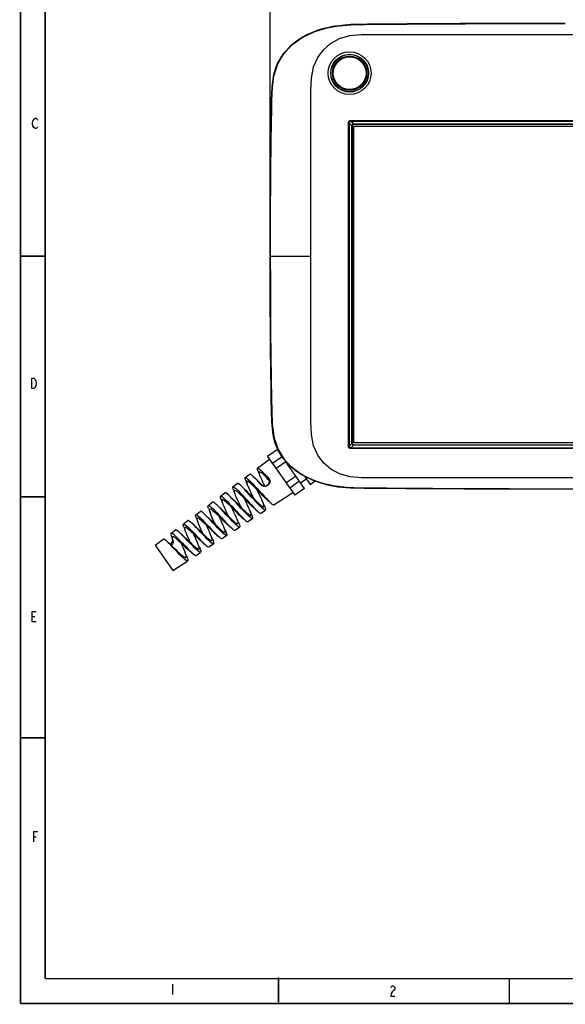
# Model space of a CAD drawing. Header units: millimetres. Extents: x 899 to 1733, y 9 to 584.
# Tile 1 of 11: x 899 to 1108, y 9 to 387. Entities that reach past the tile are written whole.
import ezdxf

# ---------------------------------------------------------------- set-up
doc = ezdxf.new("R2010")
doc.units = ezdxf.units.MM
doc.header["$LTSCALE"] = 46.255
doc.header["$PDMODE"] = 3
doc.header["$PDSIZE"] = 1
doc.layers.get('0').update_dxf_attribs({"linetype": 'CONTINUOUS'})
doc.layers.get('Defpoints').update_dxf_attribs({"linetype": 'CONTINUOUS'})
doc.styles.get("Standard").update_dxf_attribs({"font": 'txt', "width": 0.8})
doc.dimstyles.new('DIMSTYLE_3', dxfattribs={"dimtxt": 7.5, "dimasz": 6, "dimexe": 1, "dimexo": 1, "dimtad": 1, "dimdsep": 46, "dimtxsty": 'Standard', "dimblk": '_FILLED', "dimblk1": '_FILLED', "dimblk2": '_FILLED', "dimcen": 0.09, "dimadec": 0, "dimazin": 0, "dimtp": 0.5, "dimtm": 0.5, "dimtfac": 1, "dimtofl": 0, "dimtmove": 0, "dimatfit": 3, "dimldrblk": '_FILLED', "dimfxl": 0, "dimtolj": 1, "dimarcsym": 0})

# ---------------------------------------------------------------- blocks, each defined once
blk = doc.blocks.new('A$C7C476C08')
at = {"color": 7, "linetype": 'Continuous'}
for p, q in [((4.81, 148.85), (5.79, 148.85)), ((5.37, 64.32), (6.34, 64.32)), ((58.65, 7.67), (58.65, 3.78))]:
    blk.add_line(p, q, dxfattribs=at)
at = {"color": 7, "linetype": 'Continuous', "const_width": 0.6}
for points in [[(0.3, 0.3), (0.3, 574.3)], [(9.8, 564.8), (9.8, 9.8)], [(0.4, 287.25), (9.75, 287.25)], [(0.3, 194.8), (9.85, 194.8)], [(0.3, 102.25), (9.85, 102.25)], [(9.8, 9.8), (811.8, 9.8)], [(99.4, 10.3), (99.4, 0.75)], [(188.05, 9.8), (188.05, 0.25)], [(821.3, 0.3), (0.3, 0.3)]]:
    blk.add_lwpolyline(points, dxfattribs=at)
at = {"color": 7, "linetype": 'Continuous'}
for points in [[(5.49, 336.65), (5.1, 337.29), (4.91, 338.26), (5.1, 339.24), (5.3, 339.56), (5.49, 339.88), (5.88, 340.21), (6.27, 340.21), (6.66, 339.88), (6.85, 339.56)], [(6.85, 336.97), (6.66, 336.65), (6.27, 336.32), (5.88, 336.32), (5.49, 336.65)], [(6.19, 237.45), (5.8, 236.8), (5.41, 236.48), (4.64, 236.48), (4.64, 240.36)], [(4.64, 240.36), (5.41, 240.36), (5.8, 240.04), (6, 239.72), (6.19, 239.39), (6.39, 238.42), (6.19, 237.45)], [(6.37, 146.9), (4.81, 146.9), (4.81, 150.79), (6.37, 150.79)], [(5.37, 62.38), (5.37, 66.27), (6.92, 66.27)], [(142.49, 6.38), (142.68, 6.7), (143.07, 7.03), (143.46, 7.03), (143.85, 6.7), (144.04, 6.38), (144.04, 5.73), (143.85, 5.41), (143.46, 5.08), (143.07, 4.76), (142.68, 4.11), (142.49, 3.14), (144.04, 3.14)]]:
    blk.add_lwpolyline(points, dxfattribs=at)
blk = doc.blocks.new('_FILLED')
at = {"color": 0, "linetype": 'ByBlock'}
blk.add_solid([(0, 0), (-1, 0.175), (-1, -0.175)], dxfattribs=at)
blk = doc.blocks.new('*D9')
at = {"color": 0, "linetype": 'Continuous', "lineweight": -2}
for p, q in [((994.97, 298.77), (994.97, 402.72)), ((1215.71, 401.72), (1000.97, 401.72)), ((1221.71, 298.77), (1221.71, 402.72))]:
    blk.add_line(p, q, dxfattribs=at)
at = {"layer": 'Defpoints', "color": 0, "linetype": 'Continuous'}
for p in [(994.97, 401.72), (994.97, 297.77), (1221.71, 297.77)]:
    blk.add_point(p, dxfattribs=at)
at = {"color": 0, "linetype": 'Continuous', "lineweight": -2, "xscale": 6, "yscale": 6, "zscale": 6, "rotation": 180}
blk.add_blockref('_FILLED', (994.97, 401.72), dxfattribs=at)
at = {"color": 0, "linetype": 'Continuous', "lineweight": -2, "xscale": 6, "yscale": 6, "zscale": 6}
blk.add_blockref('_FILLED', (1221.71, 401.72), dxfattribs=at)
at = {"color": 0, "linetype": 'Continuous', "insert": (1108.34, 409.84), "char_height": 7.5, "attachment_point": 2}
blk.add_mtext('\\A1;342.5 ', dxfattribs=at)

msp = doc.modelspace()

# ---------------------------------------------------------------- linework, layer by layer
at = {"color": 7, "linetype": 'Continuous'}
for p, q in [((1011.835, 382.65), (1016.697, 384.169)), ((1016.697, 384.169), (1021.253, 384.98)), ((1021.253, 384.98), (1026.09, 385.372)), ((1023.633, 385.253), (1030.539, 385.514)), ((1033.491, 385.541), (1026.003, 385.399)), ((1051.616, 381.59), (1072.579, 381.59)), ((1072.579, 381.59), (1165.042, 381.59)), ((998.109, 370.838), (1000.641, 374.796)), ((996.542, 366.462), (998.109, 370.838)), ((996.841, 367.824), (996.281, 365.627)), ((995.646, 360.385), (995.483, 354.53)), ((1026.018, 348.57), (1190.661, 348.568)), ((1026.018, 348.569), (1026.018, 348.245)), ((1027.006, 347.256), (1026.018, 348.245)), ((1190.661, 348.244), (1026.018, 348.245)), ((1025.035, 223.533), (1025.036, 347.587)), ((1025.36, 347.587), (1025.035, 347.587)), ((1025.36, 347.587), (1025.36, 223.533)), ((1025.36, 347.587), (1026.348, 346.598)), ((1026.338, 224.665), (1026.338, 346.455)), ((1026.491, 346.455), (1026.338, 346.455)), ((1026.491, 346.447), (1026.491, 224.673)), ((1026.491, 346.447), (1026.507, 346.447)), ((1027.149, 347.266), (1027.149, 347.113)), ((1027.149, 347.266), (1189.529, 347.266)), ((1027.157, 347.113), (1027.157, 347.097)), ((1189.522, 347.113), (1027.157, 347.113)), ((1189.522, 347.097), (1027.157, 347.097)), ((1027.159, 224.741), (1027.159, 346.379)), ((1027.159, 346.379), (1189.519, 346.379)), ((994.988, 286.996), (994.974, 296.45)), ((994.974, 296.45), (1010.659, 296.45)), ((995.63, 232.828), (995.483, 238.37)), ((996.84, 225.08), (996.282, 227.268)), ((1025.035, 223.533), (1025.36, 223.533)), ((1026.348, 224.522), (1025.36, 223.533)), ((1026.018, 222.875), (1027.006, 223.864)), ((1026.338, 224.665), (1026.491, 224.665)), ((1026.491, 224.673), (1026.507, 224.673)), ((1027.149, 224.007), (1027.149, 223.853)), ((1189.529, 223.853), (1027.149, 223.853)), ((1027.157, 224.007), (1027.157, 224.023)), ((1027.157, 224.023), (1189.521, 224.023)), ((1027.157, 224.007), (1189.521, 224.007)), ((1189.519, 224.741), (1027.159, 224.741)), ((997.766, 222.225), (993.981, 219.575)), ((993.981, 219.575), (1004.43, 204.653)), ((999.617, 219.427), (995.905, 216.827)), ((998.863, 220.657), (997.766, 222.225)), ((1026.018, 222.875), (1026.018, 222.551)), ((1026.018, 222.875), (1190.661, 222.875)), ((1190.661, 222.55), (1026.018, 222.551)), ((990.182, 215.032), (994.757, 218.466)), ((1001.066, 217.512), (997.281, 214.862)), ((1008.214, 207.303), (1001.066, 217.512)), ((985.429, 211.464), (987.136, 212.745)), ((1004.914, 212.015), (1001.13, 209.366)), ((1008.131, 212.024), (1010.377, 208.817)), ((980.675, 207.895), (982.383, 209.177)), ((991.086, 209.384), (991.883, 208.57)), ((994.26, 208.651), (993.755, 208.297)), ((993.967, 208.446), (994.274, 208.721)), ((1006.291, 210.05), (1002.506, 207.4)), ((1008.938, 210.872), (1006.776, 209.357)), ((1008.453, 211.564), (1008.651, 211.703)), ((1010.377, 208.817), (1012.172, 210.074)), ((1011.652, 210.323), (1016.514, 208.775)), ((1016.514, 208.775), (1021.041, 207.947)), ((1072.576, 211.31), (1051.637, 211.31)), ((1165.062, 211.31), (1072.576, 211.31)), ((975.923, 204.328), (977.63, 205.609)), ((988.181, 204.395), (988.6, 203.527)), ((990.361, 205.921), (989.933, 206.802)), ((996.373, 201.014), (1003.654, 205.761)), ((1008.214, 207.303), (1004.43, 204.653)), ((1021.041, 207.947), (1025.797, 207.541)), ((1033.062, 207.368), (1025.693, 207.515)), ((1037.886, 207.318), (1030.528, 207.386)), ((1108.339, 207.032), (1108.339, 207.054)), ((1108.339, 207.032), (1108.339, 207.024)), ((971.169, 200.759), (972.877, 202.041)), ((981.146, 202.571), (980.327, 203.435)), ((983.316, 200.988), (983.717, 200.146)), ((985.496, 202.514), (985.086, 203.369)), ((966.417, 197.192), (968.124, 198.473)), ((980.63, 199.107), (980.239, 199.936)), ((991.393, 197.767), (993.181, 198.933)), ((961.663, 193.623), (963.371, 194.905)), ((970.898, 192.293), (970.544, 193.068)), ((973.584, 194.174), (973.948, 193.385)), ((975.764, 195.7), (975.391, 196.502)), ((986.415, 194.521), (988.204, 195.687)), ((956.91, 190.056), (958.618, 191.338)), ((966.033, 188.886), (965.697, 189.634)), ((968.719, 190.767), (969.063, 190.005)), ((976.458, 188.029), (978.247, 189.195)), ((977.695, 190.769), (978.323, 189.501)), ((981.436, 191.275), (983.224, 192.441)), ((950.85, 185.506), (953.864, 187.769)), ((950.85, 185.506), (957.664, 175.775)), ((956.513, 185.819), (956.821, 186.042)), ((957.645, 187.226), (957.713, 187.031)), ((957.713, 187.031), (957.725, 186.994)), ((961.167, 185.479), (960.849, 186.202)), ((963.853, 187.359), (964.179, 186.623)), ((971.48, 184.783), (973.267, 185.949)), ((966.501, 181.536), (968.29, 182.703)), ((957.664, 175.775), (963.311, 179.457))]:
    msp.add_line(p, q, dxfattribs=at)
for points in [[(1026.09, 385.372), (1031.49, 385.497), (1037.2, 385.546), (1042.045, 385.586), (1047.657, 385.628), (1054.101, 385.672), (1061.803, 385.718), (1070.037, 385.759), (1078.352, 385.793), (1086.667, 385.818), (1096.66, 385.838), (1108.339, 385.846)], [(1030.539, 385.514), (1037.896, 385.582), (1045.783, 385.644), (1054.286, 385.703), (1063.47, 385.757), (1073.402, 385.804)], [(1108.339, 385.868), (1097.136, 385.861), (1086.924, 385.841), (1077.882, 385.813), (1068.078, 385.772), (1057.327, 385.714), (1047.766, 385.651), (1039.828, 385.59), (1032.379, 385.526)], [(1073.402, 385.804), (1084.147, 385.841), (1095.771, 385.867), (1108.339, 385.876)], [(996.397, 366.188), (997.814, 370.4), (1000.051, 374.15), (1003.093, 377.445), (1006.959, 380.296), (1011.713, 382.65), (1017.313, 384.344), (1023.633, 385.253)], [(1026.003, 385.399), (1019.011, 384.679), (1012.87, 383.084), (1007.66, 380.709), (1003.5, 377.802), (1000.254, 374.42), (997.754, 370.266)], [(1032.379, 385.526), (1025.468, 385.365), (1019.893, 384.816), (1014.468, 383.6), (1009.111, 381.479), (1004.784, 378.819), (1001.736, 376.126), (999.245, 372.986)], [(1000.641, 374.796), (1003.562, 377.769), (1007.24, 380.401), (1011.835, 382.65)], [(1010.659, 349.028), (1010.659, 354.658), (1010.657, 359.926), (1010.823, 364.786), (1011.654, 369.122), (1013.26, 372.782), (1015.459, 375.757), (1018.191, 378.165), (1021.578, 380.037), (1025.565, 381.18), (1030.031, 381.566), (1034.821, 381.59), (1039.997, 381.59), (1045.588, 381.59), (1051.616, 381.59)], [(999.245, 372.986), (997.352, 369.293), (996.841, 367.824)], [(997.754, 370.266), (996.274, 365.634), (995.646, 360.385)], [(995.053, 296.45), (995.069, 306.702), (995.112, 316.194), (995.179, 325.229), (995.272, 334.361), (995.394, 343.85), (995.506, 350.939), (995.588, 356.204), (995.77, 360.968), (996.542, 366.462)], [(995.422, 350.804), (995.52, 356.412), (995.723, 361.525), (996.397, 366.188)], [(996.281, 365.627), (995.697, 361.07), (995.54, 357.077)], [(995.54, 357.077), (995.463, 352.868), (995.377, 347.568), (995.273, 340.35), (995.17, 331.789), (995.094, 323.776), (995.037, 315.711), (994.997, 306.766), (994.981, 296.45)], [(995.153, 330.825), (995.236, 338.021), (995.327, 344.677), (995.422, 350.804)], [(1010.659, 329.609), (1010.659, 336.54), (1010.659, 349.028)], [(1025.036, 347.587), (1025.041, 347.887), (1025.155, 348.198), (1025.382, 348.434), (1025.698, 348.558), (1026.018, 348.57)], [(1025.36, 347.587), (1025.369, 347.845), (1025.453, 348.05), (1025.61, 348.184), (1025.801, 348.242), (1026.018, 348.245)], [(1026.338, 346.455), (1026.339, 346.503), (1026.342, 346.55), (1026.348, 346.598)], [(1026.348, 346.598), (1026.407, 346.826), (1026.559, 347.045), (1026.778, 347.197), (1027.006, 347.256)], [(1026.497, 346.544), (1026.479, 346.558), (1026.428, 346.576), (1026.348, 346.598)], [(1026.491, 346.453), (1026.492, 346.484), (1026.494, 346.514), (1026.497, 346.544)], [(1026.497, 346.544), (1026.595, 346.809), (1026.793, 347.008), (1027.06, 347.107)], [(1027.165, 347.097), (1026.914, 347.047), (1026.7, 346.904), (1026.558, 346.691), (1026.507, 346.439)], [(1027.006, 347.256), (1027.054, 347.262), (1027.101, 347.265), (1027.149, 347.266)], [(1027.006, 347.256), (1027.031, 347.178), (1027.05, 347.125), (1027.06, 347.107)], [(1027.06, 347.107), (1027.09, 347.11), (1027.12, 347.112), (1027.149, 347.113)], [(995.025, 314.777), (995.082, 323.081), (995.153, 330.825)], [(1010.659, 243.757), (1010.659, 256.261), (1010.659, 329.609)], [(994.974, 296.45), (994.988, 305.903), (995.025, 314.777)], [(995.54, 235.805), (995.464, 240.012), (995.377, 245.301), (995.273, 252.5), (995.171, 261.066), (995.094, 269.079), (995.037, 277.159), (994.997, 286.116), (994.981, 296.45)], [(995.053, 296.45), (995.069, 286.222), (995.112, 276.75), (995.179, 267.727), (995.271, 258.594), (995.392, 249.142), (995.504, 242.062), (995.585, 236.828), (995.761, 232.078), (996.504, 226.595)], [(995.082, 269.816), (995.025, 278.121), (994.988, 286.996)], [(995.236, 254.874), (995.153, 262.07), (995.082, 269.816)], [(995.52, 236.484), (995.422, 242.091), (995.327, 248.217), (995.236, 254.874)], [(1051.637, 211.31), (1045.619, 211.31), (1040.04, 211.31), (1034.878, 211.31), (1030.105, 211.333), (1025.655, 211.705), (1021.677, 212.823), (1018.285, 214.668), (1015.539, 217.056), (1013.319, 220.017), (1011.687, 223.669), (1010.834, 228.002), (1010.657, 232.857), (1010.659, 238.124), (1010.659, 243.757)], [(997.813, 222.504), (996.397, 226.712), (995.723, 231.372), (995.52, 236.484)], [(996.282, 227.268), (995.697, 231.825), (995.54, 235.805)], [(997.529, 223.149), (996.174, 227.778), (995.63, 232.828)], [(996.504, 226.595), (998.035, 222.215), (1000.544, 218.223), (1003.438, 215.239), (1007.075, 212.598), (1011.652, 210.323)], [(999.242, 219.918), (997.355, 223.601), (996.84, 225.08)], [(1025.693, 207.515), (1018.44, 208.325), (1012.196, 210.062), (1007.098, 212.519), (1003.032, 215.509), (999.834, 219.039), (997.529, 223.149)], [(1026.018, 222.551), (1025.717, 222.557), (1025.406, 222.671), (1025.17, 222.898), (1025.046, 223.214), (1025.035, 223.533)], [(1026.018, 222.875), (1025.759, 222.885), (1025.554, 222.969), (1025.42, 223.126), (1025.363, 223.316), (1025.36, 223.533)], [(1026.348, 224.522), (1026.342, 224.569), (1026.339, 224.617), (1026.338, 224.665)], [(1026.348, 224.522), (1026.427, 224.547), (1026.479, 224.566), (1026.497, 224.576)], [(1027.006, 223.864), (1026.778, 223.923), (1026.559, 224.075), (1026.407, 224.293), (1026.348, 224.522)], [(1026.497, 224.576), (1026.494, 224.605), (1026.492, 224.636), (1026.491, 224.665)], [(1027.06, 224.013), (1026.796, 224.11), (1026.596, 224.309), (1026.497, 224.576)], [(1026.507, 224.681), (1026.557, 224.429), (1026.7, 224.216), (1026.914, 224.073), (1027.165, 224.023)], [(1027.06, 224.013), (1027.046, 223.995), (1027.028, 223.943), (1027.006, 223.864)], [(1027.149, 223.853), (1027.101, 223.855), (1027.054, 223.858), (1027.006, 223.864)], [(1027.151, 224.007), (1027.121, 224.007), (1027.09, 224.01), (1027.06, 224.013)], [(1030.528, 207.386), (1023.622, 207.648), (1017.3, 208.558), (1011.701, 210.255), (1006.948, 212.611), (1003.085, 215.461), (1000.046, 218.755), (997.813, 222.504)], [(1032.381, 207.373), (1025.474, 207.534), (1019.894, 208.084), (1014.458, 209.304), (1009.11, 211.421), (1004.784, 214.082), (1001.735, 216.775), (999.242, 219.918)], [(988.714, 211.664), (988.494, 211.874), (987.935, 212.367), (987.507, 212.671), (987.222, 212.771), (987.136, 212.745)], [(990.365, 213.907), (990.3, 214.08), (990.145, 214.603), (990.125, 214.929), (990.182, 215.032)], [(990.182, 215.032), (990.243, 215.056), (990.504, 214.981), (990.909, 214.706), (991.445, 214.243), (992.098, 213.611), (992.856, 212.828), (993.695, 211.932), (994.591, 210.953)], [(990.365, 213.907), (990.551, 213.42), (990.776, 212.824), (990.944, 212.372)], [(990.764, 213.653), (990.73, 213.618), (990.683, 213.372), (990.757, 212.949), (990.944, 212.372)], [(994.276, 210.758), (993.501, 211.548), (992.788, 212.251), (992.162, 212.833), (991.632, 213.278), (991.205, 213.568), (990.904, 213.683), (990.764, 213.653)], [(990.944, 212.372), (991.236, 211.641), (991.608, 210.799), (992.047, 209.858), (992.537, 208.844), (992.894, 208.115)], [(983.981, 208.091), (983.704, 208.352), (983.158, 208.825), (982.74, 209.114), (982.463, 209.204), (982.383, 209.177)], [(985.104, 206.957), (984.355, 207.724), (983.981, 208.091)], [(985.614, 210.318), (985.52, 210.576), (985.379, 211.081), (985.377, 211.387), (985.429, 211.464)], [(985.429, 211.464), (985.516, 211.491), (985.801, 211.39), (986.223, 211.091), (986.772, 210.61), (987.43, 209.972), (988.189, 209.191), (989.034, 208.288), (989.941, 207.301), (990.872, 206.279)], [(985.614, 210.318), (985.801, 209.827), (986.026, 209.228), (986.194, 208.769)], [(986.011, 210.085), (985.927, 209.88), (985.971, 209.494), (986.137, 208.93), (986.194, 208.769)], [(990.614, 206.098), (989.796, 206.943), (988.996, 207.759), (988.252, 208.496), (987.594, 209.115), (987.029, 209.601), (986.566, 209.939), (986.223, 210.104), (986.011, 210.085)], [(986.194, 208.769), (986.41, 208.214), (986.771, 207.375), (987.203, 206.436), (987.684, 205.426), (988.181, 204.395)], [(989.941, 210.417), (989.163, 211.22), (988.714, 211.664)], [(989.859, 210.579), (990.342, 210.121), (991.086, 209.384)], [(991.706, 208.509), (990.797, 209.502), (989.941, 210.417)], [(991.883, 208.57), (991.825, 208.552), (991.766, 208.532), (991.706, 208.509)], [(993.755, 208.297), (993.418, 208.117), (993.052, 208.023), (992.675, 208.019), (992.312, 208.103), (991.981, 208.272), (991.706, 208.509)], [(991.883, 208.57), (992.159, 208.345), (992.488, 208.188), (992.842, 208.113), (993.209, 208.123), (993.563, 208.217), (993.746, 208.315)], [(994.591, 210.953), (994.793, 210.668), (994.927, 210.32), (994.967, 209.943), (994.913, 209.569), (994.776, 209.23), (994.567, 208.927), (994.26, 208.651)], [(994.274, 208.721), (994.495, 209.043), (994.634, 209.413), (994.676, 209.793), (994.623, 210.156), (994.486, 210.481), (994.276, 210.758)], [(994.276, 210.758), (994.38, 210.821), (994.485, 210.886), (994.591, 210.952)], [(976.106, 203.147), (975.987, 203.481), (975.863, 203.964), (975.872, 204.256), (975.923, 204.328)], [(975.923, 204.328), (976.013, 204.356), (976.292, 204.262), (976.704, 203.98), (977.235, 203.526), (977.865, 202.926), (978.588, 202.193), (979.398, 201.343), (980.262, 200.417), (981.14, 199.464)], [(979.26, 204.506), (978.953, 204.793), (978.416, 205.255), (978.002, 205.542), (977.721, 205.637), (977.63, 205.609)], [(980.327, 203.435), (979.591, 204.183), (979.26, 204.506)], [(980.866, 206.714), (980.746, 207.05), (980.62, 207.539), (980.627, 207.829), (980.675, 207.895)], [(980.675, 207.895), (980.772, 207.923), (981.06, 207.819), (981.48, 207.524), (982.019, 207.054), (982.661, 206.434), (983.405, 205.675), (984.237, 204.794), (985.119, 203.841), (986.006, 202.871)], [(980.866, 206.714), (981.056, 206.212), (981.278, 205.617), (981.437, 205.179)], [(981.257, 206.516), (981.173, 206.325), (981.206, 205.954), (981.356, 205.412), (981.437, 205.179)], [(985.748, 202.691), (984.971, 203.486), (984.201, 204.263), (983.478, 204.971), (982.832, 205.571), (982.278, 206.044), (981.82, 206.374), (981.477, 206.536), (981.257, 206.516)], [(981.437, 205.179), (981.611, 204.726), (981.952, 203.917), (982.364, 203.005), (982.827, 202.013), (983.316, 200.988)], [(987.754, 204.096), (986.839, 205.097), (985.942, 206.068), (985.104, 206.957)], [(985.117, 207.02), (985.597, 206.567), (986.331, 205.846), (987.121, 205.046), (987.929, 204.218)], [(987.929, 204.218), (988.726, 203.398), (989.515, 202.597), (990.256, 201.865), (990.917, 201.244), (991.486, 200.751), (991.958, 200.404), (992.309, 200.23), (992.526, 200.239)], [(992.084, 202.234), (991.799, 202.891), (991.366, 203.834), (990.877, 204.86), (990.361, 205.921)], [(994.121, 202.645), (993.651, 203.059), (992.981, 203.692), (992.227, 204.442), (991.425, 205.262), (990.614, 206.098)], [(990.872, 206.279), (991.788, 205.274), (992.695, 204.284), (993.552, 203.366)], [(1025.797, 207.541), (1031.117, 207.407), (1036.73, 207.358), (1041.589, 207.318), (1047.072, 207.276), (1053.418, 207.232), (1061.036, 207.186), (1069.471, 207.143), (1078.029, 207.108), (1086.482, 207.082), (1096.609, 207.062), (1108.339, 207.054)], [(1108.339, 207.032), (1097.129, 207.039), (1086.923, 207.059), (1077.891, 207.087), (1068.093, 207.128), (1057.347, 207.186), (1047.786, 207.249), (1039.839, 207.31), (1032.381, 207.373)], [(1084.14, 207.059), (1073.394, 207.096), (1063.461, 207.143), (1054.276, 207.197), (1045.773, 207.256), (1037.886, 207.318)], [(1108.339, 207.024), (1095.767, 207.033), (1084.14, 207.059)], [(1143.276, 207.096), (1132.531, 207.059), (1120.908, 207.033), (1108.339, 207.024)], [(971.36, 199.537), (971.22, 199.94), (971.106, 200.41), (971.12, 200.693), (971.169, 200.759)], [(971.169, 200.759), (971.265, 200.788), (971.543, 200.697), (971.947, 200.424), (972.463, 199.987), (973.08, 199.405), (973.79, 198.693), (974.585, 197.866), (975.426, 196.97), (976.274, 196.057)], [(974.511, 200.947), (974.17, 201.265), (973.643, 201.712), (973.236, 201.985), (972.961, 202.069), (972.877, 202.041)], [(976.308, 199.122), (975.51, 199.954), (974.794, 200.674), (974.511, 200.947)], [(976.106, 203.147), (976.29, 202.657), (976.513, 202.056), (976.679, 201.595)], [(976.505, 202.949), (976.417, 202.757), (976.444, 202.396), (976.586, 201.868), (976.679, 201.595)], [(981.66, 198.499), (980.114, 200.062), (979.358, 200.814), (978.653, 201.495), (978.026, 202.069), (977.488, 202.518), (977.043, 202.826), (976.714, 202.973), (976.505, 202.949)], [(976.679, 201.595), (976.829, 201.197), (977.154, 200.407), (977.547, 199.521), (977.989, 198.564), (978.832, 196.765)], [(980.392, 203.446), (980.821, 203.046), (981.533, 202.353), (982.293, 201.591), (983.063, 200.811)], [(982.889, 200.689), (982.014, 201.638), (981.146, 202.571)], [(988.204, 195.687), (988.114, 195.664), (987.828, 195.766), (987.409, 196.06), (986.87, 196.528), (986.229, 197.143), (985.49, 197.895), (984.663, 198.769), (983.782, 199.718), (982.889, 200.689)], [(983.063, 200.811), (983.854, 200.006), (984.628, 199.23), (985.348, 198.527), (985.987, 197.937), (986.535, 197.472), (986.99, 197.144), (987.333, 196.98), (987.548, 196.994)], [(987.114, 199.006), (986.868, 199.58), (986.456, 200.491), (985.989, 201.483), (985.496, 202.514)], [(989.106, 199.415), (988.706, 199.764), (988.058, 200.37), (987.327, 201.089), (986.544, 201.879), (985.748, 202.691)], [(986.006, 202.871), (986.91, 201.886), (987.802, 200.922), (988.64, 200.032)], [(993.181, 198.933), (993.088, 198.911), (992.798, 199.022), (992.372, 199.326), (991.822, 199.809), (991.167, 200.446), (990.409, 201.226), (989.557, 202.13), (988.657, 203.107), (987.754, 204.096)], [(992.709, 200.792), (992.487, 201.295), (992.244, 201.856), (992.084, 202.234)], [(992.526, 200.239), (992.616, 200.431), (992.582, 200.801), (992.425, 201.351), (992.158, 202.056), (992.084, 202.234)], [(992.709, 200.792), (992.845, 200.477), (993.112, 199.786), (993.242, 199.292), (993.234, 199.001), (993.181, 198.933)], [(993.552, 203.366), (994.323, 202.57), (994.995, 201.914), (995.373, 201.57)], [(994.121, 202.645), (994.491, 202.331), (994.976, 201.915), (995.373, 201.571)], [(995.373, 201.57), (995.558, 201.414), (995.992, 201.101), (996.283, 200.992), (996.372, 201.014)], [(966.599, 195.967), (966.403, 196.57), (966.341, 196.986), (966.417, 197.192)], [(966.417, 197.192), (966.638, 197.199), (966.999, 197.005), (967.502, 196.614), (968.129, 196.046), (968.851, 195.335), (969.663, 194.5), (970.525, 193.594), (971.409, 192.65)], [(969.791, 197.364), (969.225, 197.877), (968.722, 198.273), (968.354, 198.478), (968.124, 198.473)], [(971.398, 195.744), (970.576, 196.592), (969.791, 197.364)], [(971.36, 199.537), (971.552, 199.023), (971.77, 198.427), (971.924, 197.997)], [(971.924, 197.997), (971.819, 198.309), (971.685, 198.827), (971.661, 199.186), (971.751, 199.38)], [(971.751, 199.38), (971.957, 199.408), (972.282, 199.271), (972.714, 198.977), (973.238, 198.549), (973.848, 197.999), (974.534, 197.346), (975.268, 196.624), (976.017, 195.877)], [(973.584, 194.174), (973.145, 195.124), (972.73, 196.039), (972.356, 196.898), (972.049, 197.657), (971.924, 197.997)], [(975.65, 199.888), (975.998, 199.568), (976.692, 198.903), (977.437, 198.166), (978.197, 197.403)], [(978.023, 197.281), (977.157, 198.215), (976.308, 199.122)], [(983.224, 192.441), (983.138, 192.417), (982.857, 192.513), (982.445, 192.796), (981.912, 193.251), (981.284, 193.848), (980.562, 194.577), (979.756, 195.422), (978.896, 196.339), (978.023, 197.281)], [(978.197, 197.403), (978.962, 196.635), (979.715, 195.89), (980.418, 195.213), (981.042, 194.642), (981.58, 194.195), (982.026, 193.883), (982.361, 193.73), (982.569, 193.747)], [(982.141, 195.784), (981.934, 196.277), (981.54, 197.161), (981.096, 198.119), (980.63, 199.107)], [(981.14, 199.464), (982.029, 198.502), (982.902, 197.564), (983.723, 196.702)], [(984.119, 196.163), (983.773, 196.46), (983.14, 197.044), (982.424, 197.736), (981.66, 198.499)], [(983.723, 196.702), (984.458, 195.955), (985.099, 195.341), (985.372, 195.098)], [(987.725, 197.583), (987.511, 198.072), (987.274, 198.626), (987.114, 199.006)], [(987.548, 196.994), (987.641, 197.189), (987.609, 197.555), (987.461, 198.092), (987.209, 198.774), (987.114, 199.006)], [(987.724, 197.583), (987.886, 197.206), (988.141, 196.533), (988.267, 196.049), (988.259, 195.759), (988.204, 195.687)], [(988.64, 200.032), (989.39, 199.262), (990.042, 198.632), (990.361, 198.345)], [(989.106, 199.415), (989.483, 199.098), (989.968, 198.684), (990.362, 198.345)], [(990.361, 198.345), (990.591, 198.152), (991.017, 197.85), (991.303, 197.745), (991.393, 197.767)], [(961.852, 192.362), (961.645, 193.001), (961.585, 193.414), (961.663, 193.623)], [(961.663, 193.623), (961.883, 193.635), (962.238, 193.449), (962.726, 193.075), (963.327, 192.538), (964.027, 191.861), (964.809, 191.066), (965.66, 190.176), (966.543, 189.243)], [(965.044, 193.805), (964.438, 194.35), (963.944, 194.729), (963.588, 194.916), (963.371, 194.905)], [(966.561, 192.291), (965.763, 193.105), (965.044, 193.805)], [(966.599, 195.967), (966.781, 195.478), (967, 194.875), (967.165, 194.411)], [(966.999, 195.813), (966.937, 195.733), (966.903, 195.435), (966.993, 194.961), (967.165, 194.411)], [(970.381, 193.229), (969.635, 193.951), (968.935, 194.603), (968.317, 195.142), (967.787, 195.548), (967.375, 195.787), (967.093, 195.849), (966.999, 195.813)], [(967.165, 194.411), (967.191, 194.334), (967.483, 193.574), (967.854, 192.693), (968.278, 191.739), (968.719, 190.767)], [(974.114, 189.68), (974.019, 189.758), (973.397, 190.305), (972.693, 190.963), (971.932, 191.701), (970.381, 193.229)], [(970.914, 196.327), (971.086, 196.172), (971.794, 195.506), (972.557, 194.763), (973.331, 193.997)], [(973.157, 193.875), (972.274, 194.818), (971.398, 195.744)], [(978.247, 189.195), (978.137, 189.172), (977.851, 189.277), (977.441, 189.561), (976.921, 190.005), (976.307, 190.585), (975.599, 191.293), (974.825, 192.098), (973.999, 192.973), (973.157, 193.875)], [(973.331, 193.997), (974.102, 193.232), (974.85, 192.501), (975.541, 191.848), (976.161, 191.295), (976.689, 190.87), (977.121, 190.588), (977.436, 190.473), (977.592, 190.501)], [(977.18, 192.537), (976.957, 193.072), (976.595, 193.896), (976.192, 194.78), (975.764, 195.7)], [(979.103, 192.933), (978.878, 193.123), (978.249, 193.69), (977.551, 194.357), (976.795, 195.101), (976.017, 195.877)], [(976.274, 196.057), (977.136, 195.132), (977.975, 194.238), (978.758, 193.42)], [(978.758, 193.42), (979.471, 192.7), (980.092, 192.11), (980.365, 191.868)], [(979.103, 192.933), (979.484, 192.616), (979.971, 192.204), (980.365, 191.868)], [(982.75, 194.351), (982.526, 194.868), (982.293, 195.418), (982.141, 195.784)], [(982.569, 193.747), (982.665, 193.939), (982.64, 194.296), (982.5, 194.821), (982.259, 195.49), (982.141, 195.784)], [(982.75, 194.351), (982.931, 193.924), (983.175, 193.27), (983.293, 192.799), (983.281, 192.514), (983.224, 192.441)], [(984.119, 196.163), (984.492, 195.85), (984.978, 195.437), (985.372, 195.098)], [(985.372, 195.098), (985.639, 194.876), (986.057, 194.59), (986.335, 194.499), (986.415, 194.521)], [(956.91, 190.056), (956.848, 189.96), (956.842, 189.664), (956.952, 189.196), (957.095, 188.776)], [(961.677, 185.836), (960.86, 186.693), (960.062, 187.52), (959.313, 188.275), (958.647, 188.918), (958.076, 189.433), (957.594, 189.814), (957.221, 190.035), (956.972, 190.083), (956.91, 190.056)], [(960.311, 190.236), (959.665, 190.809), (959.18, 191.174), (958.828, 191.352), (958.618, 191.338)], [(961.429, 189.219), (961.134, 189.48), (960.699, 189.876), (960.311, 190.236)], [(961.718, 188.843), (960.948, 189.62), (960.311, 190.236)], [(961.429, 189.219), (962.118, 188.594), (962.845, 187.909), (963.6, 187.182)], [(961.852, 192.362), (962.033, 191.869), (962.249, 191.267), (962.41, 190.805)], [(962.245, 192.245), (962.18, 192.16), (962.146, 191.866), (962.227, 191.406), (962.41, 190.805)], [(966.286, 189.063), (965.514, 189.811), (964.773, 190.518), (964.099, 191.134), (963.505, 191.639), (963.001, 192.013), (962.607, 192.232), (962.333, 192.281), (962.245, 192.245)], [(962.41, 190.805), (962.69, 190.054), (963.044, 189.2), (963.444, 188.281), (963.853, 187.359)], [(966.175, 192.769), (966.281, 192.674), (966.972, 192.036), (967.708, 191.329), (968.465, 190.589)], [(966.543, 189.243), (967.408, 188.33), (968.252, 187.446), (969.045, 186.636)], [(968.291, 190.467), (967.411, 191.401), (966.561, 192.291)], [(973.267, 185.949), (973.045, 185.949), (972.679, 186.149), (972.177, 186.54), (971.562, 187.096), (970.846, 187.798), (970.041, 188.622), (969.175, 189.53), (968.291, 190.467)], [(968.465, 190.589), (969.241, 189.831), (969.996, 189.105), (970.69, 188.461), (971.301, 187.931), (971.822, 187.533), (972.236, 187.291), (972.525, 187.225), (972.613, 187.255)], [(972.21, 189.315), (972.133, 189.505), (971.765, 190.373), (971.342, 191.319), (970.898, 192.293)], [(971.409, 192.65), (972.311, 191.688), (973.193, 190.758), (974.012, 189.917)], [(972.8, 187.898), (972.588, 188.394), (972.36, 188.943), (972.21, 189.315)], [(972.613, 187.255), (972.684, 187.34), (972.717, 187.639), (972.627, 188.114), (972.426, 188.744), (972.21, 189.315)], [(974.012, 189.917), (974.737, 189.202), (975.375, 188.62)], [(974.114, 189.68), (974.492, 189.367), (974.979, 188.958), (975.375, 188.62)], [(977.781, 191.111), (977.566, 191.61), (977.332, 192.164), (977.18, 192.537)], [(977.695, 190.769), (977.647, 191.155), (977.499, 191.682), (977.264, 192.327), (977.18, 192.537)], [(977.592, 190.501), (977.627, 190.532), (977.695, 190.769)], [(977.781, 191.111), (978.004, 190.575), (978.226, 189.95), (978.323, 189.5)], [(978.323, 189.5), (978.293, 189.246), (978.247, 189.195)], [(980.365, 191.868), (980.618, 191.658), (981.034, 191.365), (981.322, 191.252), (981.436, 191.275)], [(955.583, 186.661), (955.51, 186.728), (954.928, 187.24), (954.447, 187.601), (954.091, 187.782), (953.864, 187.769)], [(956.935, 185.334), (956.18, 186.09), (955.583, 186.661)], [(956.698, 185.657), (956.404, 185.915), (955.971, 186.303), (955.583, 186.661)], [(956.698, 185.657), (957.363, 185.063), (958.042, 184.43), (958.734, 183.775)], [(956.821, 186.042), (957.109, 186.299), (957.328, 186.593), (957.483, 186.923), (957.557, 187.25), (957.554, 187.49)], [(956.821, 186.042), (956.883, 185.815), (956.953, 185.569), (957.011, 185.378)], [(958.56, 183.653), (957.742, 184.504), (956.935, 185.334)], [(957.725, 186.994), (957.766, 186.774), (957.754, 186.471), (957.672, 186.164), (957.52, 185.853), (957.308, 185.574), (957.049, 185.344)], [(957.095, 188.775), (957.271, 188.294), (957.484, 187.693), (957.645, 187.226)], [(957.492, 188.677), (957.41, 188.55), (957.395, 188.21), (957.501, 187.693), (957.645, 187.226)], [(961.42, 185.656), (960.685, 186.359), (959.963, 187.037), (959.295, 187.635), (958.711, 188.122), (958.21, 188.481), (957.815, 188.683), (957.548, 188.706), (957.492, 188.677)], [(962.289, 182.832), (961.941, 183.692), (961.562, 184.577), (961.167, 185.479)], [(964.101, 183.198), (963.56, 183.656), (962.892, 184.26), (962.168, 184.94), (961.42, 185.656)], [(961.677, 185.836), (962.543, 184.929), (963.383, 184.06), (964.164, 183.273)], [(963.426, 187.061), (962.557, 187.973), (961.718, 188.843)], [(968.29, 182.703), (968.065, 182.701), (967.703, 182.894), (967.204, 183.279), (966.591, 183.829), (965.885, 184.514), (965.102, 185.307), (964.271, 186.171), (963.426, 187.061)], [(963.6, 187.182), (964.334, 186.475), (965.054, 185.792), (965.729, 185.175), (966.328, 184.663), (966.841, 184.277), (967.248, 184.043), (967.533, 183.977), (967.634, 184.009)], [(967.251, 186.066), (966.872, 186.987), (966.465, 187.921), (966.033, 188.886)], [(969.103, 186.444), (968.46, 186.996), (967.771, 187.631), (967.036, 188.335), (966.286, 189.063)], [(967.833, 184.656), (967.623, 185.15), (967.398, 185.698), (967.251, 186.066)], [(967.634, 184.009), (967.699, 184.08), (967.745, 184.36), (967.673, 184.81), (967.495, 185.407), (967.251, 186.066)], [(969.045, 186.636), (969.76, 185.939), (970.377, 185.381)], [(969.103, 186.444), (969.487, 186.129), (969.98, 185.718), (970.377, 185.381)], [(970.377, 185.381), (970.891, 184.98), (971.256, 184.782), (971.48, 184.783)], [(972.8, 187.898), (973.095, 187.171), (973.293, 186.561), (973.351, 186.151), (973.267, 185.949)], [(975.375, 188.62), (975.873, 188.229), (976.243, 188.028), (976.458, 188.029)], [(963.311, 179.457), (963.096, 179.449), (962.742, 179.63), (962.267, 179.988), (961.68, 180.502), (961.002, 181.15), (960.233, 181.92), (959.409, 182.77), (958.56, 183.653)], [(958.734, 183.775), (959.468, 183.079), (960.179, 182.417), (960.836, 181.827), (961.413, 181.349), (961.905, 180.992), (962.295, 180.781), (962.571, 180.731), (962.656, 180.763)], [(962.853, 181.444), (962.655, 181.917), (962.436, 182.455), (962.289, 182.832)], [(962.656, 180.763), (962.729, 180.846), (962.772, 181.126), (962.704, 181.565), (962.534, 182.153), (962.289, 182.832)], [(964.101, 183.198), (964.466, 182.902), (964.955, 182.497), (965.364, 182.152)], [(964.164, 183.273), (964.853, 182.609), (965.364, 182.152)], [(965.364, 182.152), (965.449, 182.081), (965.932, 181.715), (966.288, 181.53), (966.501, 181.536)], [(967.833, 184.656), (968.14, 183.888), (968.322, 183.302), (968.374, 182.902), (968.29, 182.703)], [(962.853, 181.444), (963.173, 180.634), (963.35, 180.056), (963.399, 179.662), (963.311, 179.457)]]:
    msp.add_lwpolyline(points, dxfattribs=at)
for radius in [8.217, 7.261, 7.186, 6.6, 6.435, 6.303]:
    msp.add_circle((1025.509, 366.74), radius, dxfattribs=at)
msp.add_arc((4294.968, 296.449), 3299.996, 178.99152, 181.008436, dxfattribs=at)

# ---------------------------------------------------------------- block references
msp.add_blockref('A$C7C476C08', (898.8, 9.2))

# ---------------------------------------------------------------- dimensions: what is measured, and where the dimension line sits
at = {"color": 4, "linetype": 'Continuous'}
dim = msp.add_linear_dim(base=(994.972, 401.716), p1=(1221.707, 297.771), p2=(994.972, 297.77), angle=180, text='342.5 ', dimstyle='DIMSTYLE_3', dxfattribs=at)
dim.commit()
dim.dimension.update_dxf_attribs({"geometry": '*D9', "text_midpoint": (1108.339, 406.091)})

doc.saveas('drawing.dxf')
